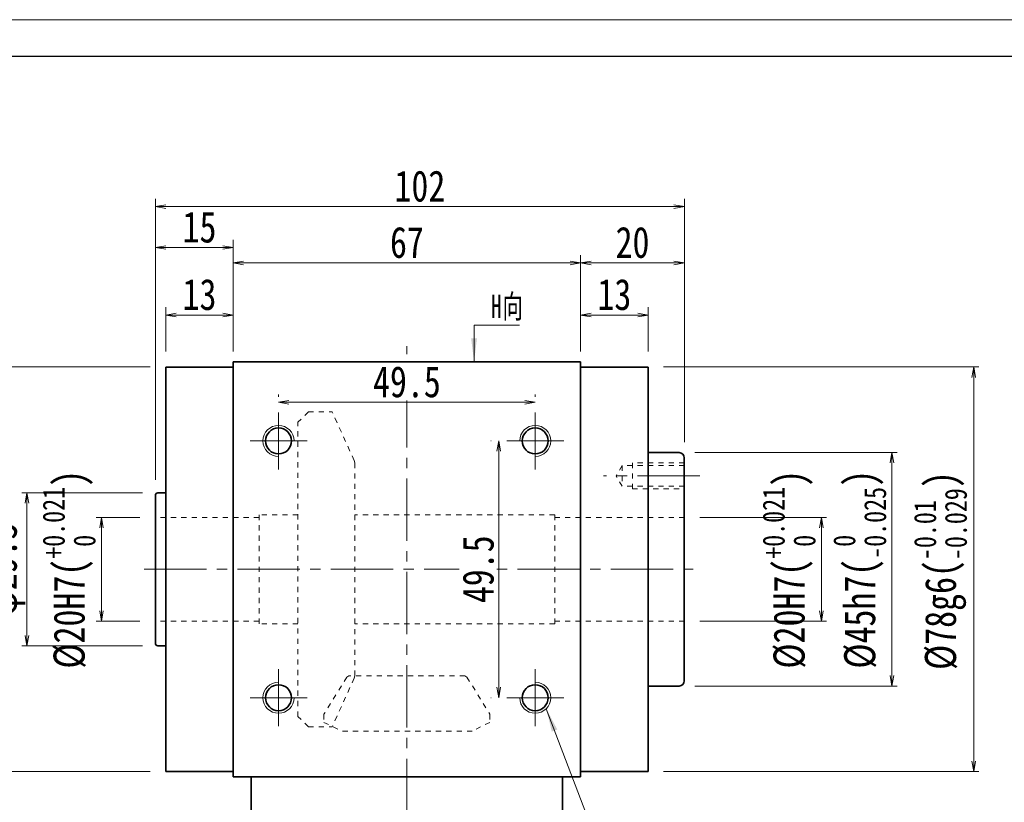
# Model space of a CAD drawing. Header units: millimetres. Extents: x -28 to 574, y -24 to 399.
# Tile 4 of 8: x 68 to 258, y 249 to 399. Entities that reach past the tile are written whole.
import ezdxf

# ---------------------------------------------------------------- set-up
doc = ezdxf.new("R2010")
doc.units = ezdxf.units.MM
doc.linetypes.add('点画线', pattern=[18, 12, -2, 2, -2])
doc.linetypes.add('虚线', pattern=[2, 1, -1])
for name, color, linetype, lineweight in [('中心线层', 1, '点画线', 18), ('图框_外框线', 7, 'Continuous', 18), ('尺寸线层', 3, 'Continuous', 18), ('粗实线层', 7, 'Continuous', 35), ('虚线层_1', 6, '虚线', 18)]:
    doc.layers.add(name, color=color, linetype=linetype, lineweight=lineweight)
doc.styles.add('宋体', font='SimSun.ttf', dxfattribs={"width": 0.8})
doc.styles.add('标准', font='txt', dxfattribs={"width": 0.667})
doc.dimstyles.new('A水平标注$0', dxfattribs={"dimtxt": 3.5, "dimasz": 2, "dimexe": 1.5, "dimexo": 3, "dimgap": 1.1, "dimtad": 1, "dimtoh": 1, "dimdec": 4, "dimdsep": 46, "dimtxsty": '宋体', "dimblk": 'OPEN', "dimcen": 3, "dimclrd": 3, "dimclre": 3, "dimclrt": 6, "dimadec": 0, "dimazin": 0, "dimtm": 1e-09, "dimtfac": 1, "dimtdec": 4, "dimtix": 1, "dimtmove": 0, "dimatfit": 3, "dimldrblk": 'OPEN', "dimfxl": 0, "dimlwd": 13, "dimlwe": 13, "dimarcsym": 0})
doc.dimstyles.new('D直径标注φ25', dxfattribs={"dimtxt": 3.5, "dimasz": 2, "dimexe": 1, "dimexo": 3, "dimtad": 1, "dimtoh": 1, "dimdec": 1, "dimdsep": 46, "dimtxsty": '宋体', "dimblk": 'OPEN', "dimcen": 3, "dimclrd": 3, "dimclre": 3, "dimclrt": 130, "dimadec": 0, "dimazin": 0, "dimtm": 1e-09, "dimtfac": 1, "dimtdec": 1, "dimtmove": 0, "dimatfit": 0, "dimldrblk": 'OPEN', "dimfxl": 0, "dimlwd": 13, "dimlwe": 13, "dimarcsym": 0})

# ---------------------------------------------------------------- blocks, each defined once
blk = doc.blocks.new('_Open')
at = {"color": 0, "linetype": 'ByBlock', "lineweight": -2}
for p, q in [((-1, 0.167), (0, 0)), ((-1, -0.167), (0, 0)), ((0, 0), (-1, 0))]:
    blk.add_line(p, q, dxfattribs=at)
blk = doc.blocks.new('*D10')
at = {"layer": 'Defpoints', "color": 0, "transparency": 16777216}
for p in [(94.2, 303.49), (83.79, 283.49), (94.2, 283.49)]:
    blk.add_point(p, dxfattribs=at)
at = {"layer": '尺寸线层', "color": 3, "lineweight": 13, "transparency": 16777216}
for p, q in [((91.2, 303.49), (82.79, 303.49)), ((83.79, 301.49), (83.79, 285.49)), ((91.2, 283.49), (82.79, 283.49))]:
    blk.add_line(p, q, dxfattribs=at)
at = {"layer": '尺寸线层', "color": 3, "lineweight": 13, "transparency": 16777216, "xscale": 2, "yscale": 2, "zscale": 2}
for p, rotation in [((83.79, 303.49), 90), ((83.79, 283.49), 270)]:
    blk.add_blockref('_Open', p, dxfattribs=dict(at, rotation=rotation))
at = {"layer": '尺寸线层', "color": 130, "transparency": 16777216, "insert": (77.55, 293.49), "char_height": 6, "attachment_point": 5, "rotation": 90, "style": '宋体'}
blk.add_mtext('{\\A1;\\A1;%%C20H7({\\H0.707107x;\\S+0.021^  0;})}', dxfattribs=at)
blk = doc.blocks.new('*D11')
at = {"layer": 'Defpoints', "color": 0, "transparency": 16777216}
for p in [(94.7, 308.24), (69.43, 278.74), (94.7, 278.74)]:
    blk.add_point(p, dxfattribs=at)
at = {"layer": '尺寸线层', "color": 3, "lineweight": 13, "transparency": 16777216}
for p, q in [((91.7, 308.24), (68.43, 308.24)), ((69.43, 306.24), (69.43, 280.74)), ((91.7, 278.74), (68.43, 278.74))]:
    blk.add_line(p, q, dxfattribs=at)
at = {"layer": '尺寸线层', "color": 3, "lineweight": 13, "transparency": 16777216, "xscale": 2, "yscale": 2, "zscale": 2}
for p, rotation in [((69.43, 308.24), 90), ((69.43, 278.74), 270)]:
    blk.add_blockref('_Open', p, dxfattribs=dict(at, rotation=rotation))
at = {"layer": '尺寸线层', "color": 130, "transparency": 16777216, "insert": (65.29, 293.49), "char_height": 6, "attachment_point": 5, "rotation": 90, "style": '宋体'}
blk.add_mtext('φ29.5', dxfattribs=at)
blk = doc.blocks.new('*D12')
at = {"layer": 'Defpoints', "color": 0, "transparency": 16777216}
for p in [(96.2, 332.49), (57.52, 254.49), (96.2, 254.49)]:
    blk.add_point(p, dxfattribs=at)
at = {"layer": '尺寸线层', "color": 3, "lineweight": 13, "transparency": 16777216}
for p, q in [((93.2, 332.49), (56.52, 332.49)), ((57.52, 330.49), (57.52, 256.49)), ((93.2, 254.49), (56.52, 254.49))]:
    blk.add_line(p, q, dxfattribs=at)
at = {"layer": '尺寸线层', "color": 3, "lineweight": 13, "transparency": 16777216, "xscale": 2, "yscale": 2, "zscale": 2}
for p, rotation in [((57.52, 332.49), 90), ((57.52, 254.49), 270)]:
    blk.add_blockref('_Open', p, dxfattribs=dict(at, rotation=rotation))
at = {"layer": '尺寸线层', "color": 130, "transparency": 16777216, "insert": (51.09, 293.49), "char_height": 6, "attachment_point": 5, "rotation": 90, "style": '宋体'}
blk.add_mtext('{\\A1;\\A1;%%C78g6({\\H0.707107x;\\S-0.01^ -0.029;})}', dxfattribs=at)
blk = doc.blocks.new('*D13')
at = {"layer": 'Defpoints', "color": 0, "transparency": 16777216}
for p in [(196.2, 303.49), (196.2, 283.49), (222.62, 283.49)]:
    blk.add_point(p, dxfattribs=at)
at = {"layer": '尺寸线层', "color": 3, "lineweight": 13, "transparency": 16777216}
for p, q in [((199.2, 303.49), (223.62, 303.49)), ((222.62, 301.49), (222.62, 285.49)), ((199.2, 283.49), (223.62, 283.49))]:
    blk.add_line(p, q, dxfattribs=at)
at = {"layer": '尺寸线层', "color": 3, "lineweight": 13, "transparency": 16777216, "xscale": 2, "yscale": 2, "zscale": 2}
for p, rotation in [((222.62, 303.49), 90), ((222.62, 283.49), 270)]:
    blk.add_blockref('_Open', p, dxfattribs=dict(at, rotation=rotation))
at = {"layer": '尺寸线层', "color": 130, "transparency": 16777216, "insert": (216.38, 293.49), "char_height": 6, "attachment_point": 5, "rotation": 90, "style": '宋体'}
blk.add_mtext('{\\A1;\\A1;%%C20H7({\\H0.707107x;\\S+0.021^  0;})}', dxfattribs=at)
blk = doc.blocks.new('*D14')
at = {"layer": 'Defpoints', "color": 0, "transparency": 16777216}
for p in [(195.2, 315.99), (195.2, 270.99), (236.24, 270.99)]:
    blk.add_point(p, dxfattribs=at)
at = {"layer": '尺寸线层', "color": 3, "lineweight": 13, "transparency": 16777216}
for p, q in [((198.2, 315.99), (237.24, 315.99)), ((236.24, 313.99), (236.24, 272.99)), ((198.2, 270.99), (237.24, 270.99))]:
    blk.add_line(p, q, dxfattribs=at)
at = {"layer": '尺寸线层', "color": 3, "lineweight": 13, "transparency": 16777216, "xscale": 2, "yscale": 2, "zscale": 2}
for p, rotation in [((236.24, 315.99), 90), ((236.24, 270.99), 270)]:
    blk.add_blockref('_Open', p, dxfattribs=dict(at, rotation=rotation))
at = {"layer": '尺寸线层', "color": 130, "transparency": 16777216, "insert": (230.01, 293.49), "char_height": 6, "attachment_point": 5, "rotation": 90, "style": '宋体'}
blk.add_mtext('{\\A1;\\A1;%%C45h7({\\H0.707107x;\\S 0^ -0.025;})}', dxfattribs=at)
blk = doc.blocks.new('*D15')
at = {"layer": 'Defpoints', "color": 0, "transparency": 16777216}
for p in [(189.2, 332.49), (189.2, 254.49), (252, 254.49)]:
    blk.add_point(p, dxfattribs=at)
at = {"layer": '尺寸线层', "color": 3, "lineweight": 13, "transparency": 16777216}
for p, q in [((192.2, 332.49), (253, 332.49)), ((252, 330.49), (252, 256.49)), ((192.2, 254.49), (253, 254.49))]:
    blk.add_line(p, q, dxfattribs=at)
at = {"layer": '尺寸线层', "color": 3, "lineweight": 13, "transparency": 16777216, "xscale": 2, "yscale": 2, "zscale": 2}
for p, rotation in [((252, 332.49), 90), ((252, 254.49), 270)]:
    blk.add_blockref('_Open', p, dxfattribs=dict(at, rotation=rotation))
at = {"layer": '尺寸线层', "color": 130, "transparency": 16777216, "insert": (245.58, 293.24), "char_height": 6, "attachment_point": 5, "rotation": 90, "style": '宋体'}
blk.add_mtext('{\\A1;\\A1;%%C78g6({\\H0.707107x;\\S-0.01^ -0.029;})}', dxfattribs=at)
blk = doc.blocks.new('*D16')
at = {"layer": 'Defpoints', "color": 0, "transparency": 16777216}
for p in [(176.2, 352.54), (109.2, 333.49), (176.2, 333.49)]:
    blk.add_point(p, dxfattribs=at)
at = {"layer": '尺寸线层', "color": 3, "lineweight": 13, "transparency": 16777216}
for p, q in [((109.2, 336.49), (109.2, 354.04)), ((176.2, 336.49), (176.2, 354.04)), ((111.2, 352.54), (174.2, 352.54))]:
    blk.add_line(p, q, dxfattribs=at)
at = {"layer": '尺寸线层', "color": 3, "lineweight": 13, "transparency": 16777216, "xscale": 2, "yscale": 2, "zscale": 2}
for p, rotation in [((109.2, 352.54), 179.9999999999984), ((176.2, 352.54), 359.9999999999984)]:
    blk.add_blockref('_Open', p, dxfattribs=dict(at, rotation=rotation))
at = {"layer": '尺寸线层', "color": 6, "transparency": 16777216, "insert": (142.7, 356.48), "char_height": 6, "attachment_point": 5, "style": '宋体', "bg_fill": 3, "box_fill_scale": 1.1, "bg_fill_color": 257, "bg_fill_transparency": 0}
blk.add_mtext('67', dxfattribs=at)
blk = doc.blocks.new('*D17')
at = {"layer": 'Defpoints', "color": 0, "transparency": 16777216}
for p in [(196.2, 352.54), (176.2, 333.49), (196.2, 314.99)]:
    blk.add_point(p, dxfattribs=at)
at = {"layer": '尺寸线层', "color": 3, "lineweight": 13, "transparency": 16777216}
for p, q in [((176.2, 336.49), (176.2, 354.04)), ((196.2, 317.99), (196.2, 354.04)), ((178.2, 352.54), (194.2, 352.54))]:
    blk.add_line(p, q, dxfattribs=at)
at = {"layer": '尺寸线层', "color": 3, "lineweight": 13, "transparency": 16777216, "xscale": 2, "yscale": 2, "zscale": 2}
for p, rotation in [((176.2, 352.54), 179.9999999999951), ((196.2, 352.54), 359.9999999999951)]:
    blk.add_blockref('_Open', p, dxfattribs=dict(at, rotation=rotation))
at = {"layer": '尺寸线层', "color": 6, "transparency": 16777216, "insert": (186.2, 356.48), "char_height": 6, "attachment_point": 5, "style": '宋体', "bg_fill": 3, "box_fill_scale": 1.1, "bg_fill_color": 257, "bg_fill_transparency": 0}
blk.add_mtext('20', dxfattribs=at)
blk = doc.blocks.new('*D18')
at = {"layer": 'Defpoints', "color": 0, "transparency": 16777216}
for p in [(189.2, 342.5), (176.2, 332.49), (189.2, 332.49)]:
    blk.add_point(p, dxfattribs=at)
at = {"layer": '尺寸线层', "color": 3, "lineweight": 13, "transparency": 16777216}
for p, q in [((176.2, 335.49), (176.2, 344)), ((189.2, 335.49), (189.2, 344)), ((178.2, 342.5), (187.2, 342.5))]:
    blk.add_line(p, q, dxfattribs=at)
at = {"layer": '尺寸线层', "color": 3, "lineweight": 13, "transparency": 16777216, "xscale": 2, "yscale": 2, "zscale": 2, "rotation": 180}
blk.add_blockref('_Open', (176.2, 342.5), dxfattribs=at)
at = {"layer": '尺寸线层', "color": 3, "lineweight": 13, "transparency": 16777216, "xscale": 2, "yscale": 2, "zscale": 2}
blk.add_blockref('_Open', (189.2, 342.5), dxfattribs=at)
at = {"layer": '尺寸线层', "color": 6, "transparency": 16777216, "insert": (182.7, 346.43), "char_height": 6, "attachment_point": 5, "style": '宋体', "bg_fill": 3, "box_fill_scale": 1.1, "bg_fill_color": 257, "bg_fill_transparency": 0}
blk.add_mtext('13', dxfattribs=at)
blk = doc.blocks.new('*D19')
at = {"layer": 'Defpoints', "color": 0, "transparency": 16777216}
for p in [(94.2, 355.52), (109.2, 333.49), (94.2, 307.74)]:
    blk.add_point(p, dxfattribs=at)
at = {"layer": '尺寸线层', "color": 3, "lineweight": 13, "transparency": 16777216}
for p, q in [((94.2, 310.74), (94.2, 357.02)), ((109.2, 336.49), (109.2, 357.02)), ((107.2, 355.52), (96.2, 355.52))]:
    blk.add_line(p, q, dxfattribs=at)
at = {"layer": '尺寸线层', "color": 3, "lineweight": 13, "transparency": 16777216, "xscale": 2, "yscale": 2, "zscale": 2, "rotation": 180}
blk.add_blockref('_Open', (94.2, 355.52), dxfattribs=at)
at = {"layer": '尺寸线层', "color": 3, "lineweight": 13, "transparency": 16777216, "xscale": 2, "yscale": 2, "zscale": 2}
blk.add_blockref('_Open', (109.2, 355.52), dxfattribs=at)
at = {"layer": '尺寸线层', "color": 6, "transparency": 16777216, "insert": (102.7, 359.44), "char_height": 6, "attachment_point": 5, "style": '宋体', "bg_fill": 3, "box_fill_scale": 1.1, "bg_fill_color": 257, "bg_fill_transparency": 0}
blk.add_mtext('15', dxfattribs=at)
blk = doc.blocks.new('*D20')
at = {"layer": 'Defpoints', "color": 0, "transparency": 16777216}
for p in [(96.2, 342.5), (96.2, 332.49), (109.2, 332.49)]:
    blk.add_point(p, dxfattribs=at)
at = {"layer": '尺寸线层', "color": 3, "lineweight": 13, "transparency": 16777216}
for p, q in [((96.2, 335.49), (96.2, 344)), ((109.2, 335.49), (109.2, 344)), ((107.2, 342.5), (98.2, 342.5))]:
    blk.add_line(p, q, dxfattribs=at)
at = {"layer": '尺寸线层', "color": 3, "lineweight": 13, "transparency": 16777216, "xscale": 2, "yscale": 2, "zscale": 2, "rotation": 180}
blk.add_blockref('_Open', (96.2, 342.5), dxfattribs=at)
at = {"layer": '尺寸线层', "color": 3, "lineweight": 13, "transparency": 16777216, "xscale": 2, "yscale": 2, "zscale": 2}
blk.add_blockref('_Open', (109.2, 342.5), dxfattribs=at)
at = {"layer": '尺寸线层', "color": 6, "transparency": 16777216, "insert": (102.7, 346.43), "char_height": 6, "attachment_point": 5, "style": '宋体', "bg_fill": 3, "box_fill_scale": 1.1, "bg_fill_color": 257, "bg_fill_transparency": 0}
blk.add_mtext('13', dxfattribs=at)
blk = doc.blocks.new('*D21')
at = {"layer": 'Defpoints', "color": 0, "transparency": 16777216}
for p in [(94.2, 363.4), (196.2, 314.99), (94.2, 307.74)]:
    blk.add_point(p, dxfattribs=at)
at = {"layer": '尺寸线层', "color": 3, "lineweight": 13, "transparency": 16777216}
for p, q in [((94.2, 310.74), (94.2, 364.9)), ((196.2, 317.99), (196.2, 364.9)), ((194.2, 363.4), (96.2, 363.4))]:
    blk.add_line(p, q, dxfattribs=at)
at = {"layer": '尺寸线层', "color": 3, "lineweight": 13, "transparency": 16777216, "xscale": 2, "yscale": 2, "zscale": 2, "rotation": 180}
blk.add_blockref('_Open', (94.2, 363.4), dxfattribs=at)
at = {"layer": '尺寸线层', "color": 3, "lineweight": 13, "transparency": 16777216, "xscale": 2, "yscale": 2, "zscale": 2}
blk.add_blockref('_Open', (196.2, 363.4), dxfattribs=at)
at = {"layer": '尺寸线层', "color": 6, "transparency": 16777216, "insert": (145.2, 367.33), "char_height": 6, "attachment_point": 5, "style": '宋体', "bg_fill": 3, "box_fill_scale": 1.1, "bg_fill_color": 257, "bg_fill_transparency": 0}
blk.add_mtext('102', dxfattribs=at)
blk = doc.blocks.new('*X5')
at = {"layer": '尺寸线层', "linetype": 'Continuous'}
blk.add_hatch(color=0, dxfattribs=at).paths.add_polyline_path([(-1.02, -7.05), (-1.58, -2.55), (-0.46, -2.55)], flags=0)
at = {"layer": '尺寸线层', "color": 0, "linetype": 'Continuous'}
blk.add_line((-1.02, -7.05), (-1.02, 0), dxfattribs=at)
at = {"layer": '尺寸线层', "color": 0}
for p, q in [((-1.02, 0), (0, 0)), ((0, 0), (0, 0)), ((0, 0), (7.75, 0))]:
    blk.add_line(p, q, dxfattribs=at)
at = {"layer": '尺寸线层', "color": 0, "insert": (2.25, 0.9), "char_height": 4.5, "width": 10.9936, "attachment_point": 7, "line_spacing_factor": 1.15057, "style": '标准'}
blk.add_mtext('\\T1.1;H向', dxfattribs=at)
blk = doc.blocks.new('*D22')
at = {"layer": 'Defpoints', "color": 0, "transparency": 16777216}
for p in [(167.45, 325.68), (117.95, 323.74), (167.45, 323.74)]:
    blk.add_point(p, dxfattribs=at)
at = {"layer": '尺寸线层', "color": 3, "lineweight": 13, "transparency": 16777216}
for p, q in [((117.95, 326.74), (117.95, 327.18)), ((167.45, 326.74), (167.45, 327.18)), ((119.95, 325.68), (165.45, 325.68))]:
    blk.add_line(p, q, dxfattribs=at)
at = {"layer": '尺寸线层', "color": 3, "lineweight": 13, "transparency": 16777216, "xscale": 2, "yscale": 2, "zscale": 2, "rotation": 180}
blk.add_blockref('_Open', (117.95, 325.68), dxfattribs=at)
at = {"layer": '尺寸线层', "color": 3, "lineweight": 13, "transparency": 16777216, "xscale": 2, "yscale": 2, "zscale": 2}
blk.add_blockref('_Open', (167.45, 325.68), dxfattribs=at)
at = {"layer": '尺寸线层', "color": 6, "transparency": 16777216, "insert": (142.7, 329.61), "char_height": 6, "attachment_point": 5, "style": '宋体', "bg_fill": 3, "box_fill_scale": 1.1, "bg_fill_color": 257, "bg_fill_transparency": 0}
blk.add_mtext('49.5', dxfattribs=at)
blk = doc.blocks.new('*D23')
at = {"layer": 'Defpoints', "color": 0, "transparency": 16777216}
for p in [(161.95, 318.24), (160.4, 268.74), (161.95, 268.74)]:
    blk.add_point(p, dxfattribs=at)
at = {"layer": '尺寸线层', "color": 3, "lineweight": 13, "transparency": 16777216}
for p, q in [((158.95, 318.24), (158.9, 318.24)), ((160.4, 316.24), (160.4, 270.74)), ((158.95, 268.74), (158.9, 268.74))]:
    blk.add_line(p, q, dxfattribs=at)
at = {"layer": '尺寸线层', "color": 3, "lineweight": 13, "transparency": 16777216, "xscale": 2, "yscale": 2, "zscale": 2}
for p, rotation in [((160.4, 318.24), 90), ((160.4, 268.74), 270)]:
    blk.add_blockref('_Open', p, dxfattribs=dict(at, rotation=rotation))
at = {"layer": '尺寸线层', "color": 6, "transparency": 16777216, "insert": (156.47, 293.49), "char_height": 6, "attachment_point": 5, "rotation": 90, "style": '宋体', "bg_fill": 3, "box_fill_scale": 1.1, "bg_fill_color": 257, "bg_fill_transparency": 0}
blk.add_mtext('49.5', dxfattribs=at)

msp = doc.modelspace()

# ---------------------------------------------------------------- hatches: boundary and pattern name
at = {"layer": '尺寸线层', "linetype": 'Continuous'}
msp.add_hatch(color=0, dxfattribs=at).paths.add_polyline_path([(169.56642, 266.61405), (171.69393, 262.60904), (170.64262, 262.20858)], flags=0)

# ---------------------------------------------------------------- linework, layer by layer
at = {"layer": '中心线层'}
for p, q in [((142.6951, 244.98537), (142.6951, 336.48537)), ((199.1951, 311.48537), (180.61033, 311.48537)), ((92.04994, 293.48537), (197.89745, 293.48537)), ((117.9451, 274.23537), (117.9451, 263.23537)), ((167.4451, 274.23537), (167.4451, 263.23537)), ((112.4451, 268.73537), (123.4451, 268.73537)), ((172.9451, 268.73537), (161.9451, 268.73537))]:
    msp.add_line(p, q, dxfattribs=at)
at = {"layer": '尺寸线层', "color": 0, "linetype": 'Continuous'}
msp.add_line((169.56642, 266.61405), (183.5555, 229.88952), dxfattribs=at)
at = {"layer": '粗实线层'}
for p, q in [((109.1951, 332.48537), (96.1951, 332.48537)), ((96.1951, 332.48537), (96.1951, 254.48537)), ((109.1951, 333.48537), (109.1951, 253.48537)), ((109.1951, 333.48537), (176.1951, 333.48537)), ((176.1951, 333.48537), (176.1951, 253.48537)), ((176.1951, 332.48537), (189.1951, 332.48537)), ((189.1951, 332.48537), (189.1951, 254.48537)), ((189.1951, 315.98537), (195.1951, 315.98537)), ((196.1951, 271.98537), (196.1951, 314.98537)), ((94.1951, 279.23537), (94.1951, 307.73537)), ((96.1951, 308.23537), (94.6951, 308.23537)), ((96.1951, 278.73537), (94.6951, 278.73537)), ((189.1951, 270.98537), (195.1951, 270.98537)), ((109.1951, 254.48537), (96.1951, 254.48537)), ((176.1951, 254.48537), (189.1951, 254.48537)), ((109.1951, 253.48537), (176.1951, 253.48537)), ((112.6951, 244.98537), (112.6951, 253.48537)), ((172.6951, 244.98537), (172.6951, 253.48537))]:
    msp.add_line(p, q, dxfattribs=at)
for centre in [(117.9451, 268.73537), (167.4451, 268.73537)]:
    msp.add_circle(centre, 2.5, dxfattribs=at)
for centre, radius, start, end in [((195.1951, 314.98537), 1, 0, 90), ((94.6951, 307.73537), 0.5, 89.9999999, 180), ((94.6951, 279.23537), 0.5, 180, 270.0000001), ((195.1951, 271.98537), 1, 270, 0)]:
    msp.add_arc(centre, radius, start, end, dxfattribs=at)
at = {"layer": '粗实线层', "lineweight": 18}
for centre, start, end in [((117.9451, 268.73537), 90, 0), ((167.4451, 268.73537), 180, 90)]:
    msp.add_arc(centre, 3, start, end, dxfattribs=at)
at = {"layer": '虚线层_1', "linetype": '虚线', "lineweight": 18}
for p, q in [((123.6951, 323.86037), (121.6951, 321.86037)), ((123.6951, 323.86037), (128.2751, 323.86037)), ((132.54169, 314.4691), (128.2751, 323.86037)), ((121.6951, 265.11037), (121.6951, 321.86037)), ((132.6451, 313.99149), (132.54169, 314.4691)), ((132.6451, 272.97925), (132.6451, 313.99149)), ((184.1951, 313.48537), (183.04039, 311.48537)), ((196.1951, 313.48537), (184.1951, 313.48537)), ((184.1951, 313.48537), (184.1951, 309.48537)), ((185.1951, 313.48537), (189.1951, 313.48537)), ((196.1951, 313.98537), (186.1951, 313.98537)), ((186.1951, 313.98537), (186.1951, 308.98537)), ((184.1951, 309.48537), (183.04039, 311.48537)), ((196.1951, 309.48537), (184.1951, 309.48537)), ((186.1951, 308.98537), (196.1951, 308.98537)), ((114.1951, 282.98537), (114.1951, 303.98537)), ((121.6951, 303.98537), (114.1951, 303.98537)), ((171.1951, 303.98537), (132.6451, 303.98537)), ((171.1951, 282.98537), (171.1951, 303.98537)), ((114.1951, 303.48537), (94.1951, 303.48537)), ((196.1951, 303.48537), (171.1951, 303.48537)), ((114.1951, 283.48537), (94.1951, 283.48537)), ((121.6951, 282.98537), (114.1951, 282.98537)), ((171.1951, 282.98537), (132.6451, 282.98537)), ((196.1951, 283.48537), (171.1951, 283.48537)), ((131.1213, 272.72271), (126.6851, 265.54465)), ((132.54169, 272.50164), (128.2751, 263.11037)), ((131.50273, 272.93537), (131.1213, 272.72271)), ((153.88746, 272.93537), (131.50273, 272.93537)), ((132.54169, 272.50164), (132.6451, 272.97925)), ((154.26889, 272.72271), (153.88746, 272.93537)), ((154.26889, 272.72271), (158.7051, 265.54465)), ((123.6951, 263.11037), (121.6951, 265.11037)), ((126.6851, 265.54465), (126.6851, 263.9883)), ((126.6851, 263.9883), (130.09498, 262.28537)), ((158.7051, 263.9883), (155.29521, 262.28537)), ((158.7051, 265.54465), (158.7051, 263.9883)), ((123.6951, 263.11037), (128.2751, 263.11037)), ((155.29521, 262.28537), (130.09498, 262.28537))]:
    msp.add_line(p, q, dxfattribs=at)

# ---------------------------------------------------------------- dimensions: what is measured, and where the dimension line sits
at = {"layer": '尺寸线层'}
for base, p1, p2, text, override, picture, middle in [((57.51739, 254.48537), (96.1951, 332.48537), (96.1951, 254.48537), '{\\A1;\\A1;%%C78g6({\\H0.707107x;\\S-0.01^ -0.029;})}', {"dimtxt": 6, "dimgap": 1, "dimpost": 'φ<>', "dimtp": -0.01, "dimtm": 0.029, "dimtdec": 3, "dimtfill": 0}, '*D12', (57.51739, 293.48537)), ((252.00006, 254.48537), (189.1951, 332.48537), (189.1951, 254.48537), '{\\A1;\\A1;%%C78g6({\\H0.707107x;\\S-0.01^ -0.029;})}', {"dimtxt": 6, "dimgap": 1, "dimpost": 'φ<>', "dimtp": -0.01, "dimtm": 0.029, "dimtdec": 3, "dimtfill": 0}, '*D15', (252.00006, 293.24131)), ((83.78917, 283.48537), (94.1951, 303.48537), (94.1951, 283.48537), '{\\A1;\\A1;%%C20H7({\\H0.707107x;\\S+0.021^  0;})}', {"dimtxt": 6, "dimgap": 1, "dimpost": 'φ<>', "dimtp": 0.021, "dimtm": 0, "dimtdec": 3, "dimtfill": 0, "dimtzin": 8}, '*D10', (83.78917, 293.48537)), ((222.61868, 283.48537), (196.1951, 303.48537), (196.1951, 283.48537), '{\\A1;\\A1;%%C20H7({\\H0.707107x;\\S+0.021^  0;})}', {"dimtxt": 6, "dimgap": 1, "dimpost": 'φ<>', "dimtp": 0.021, "dimtm": 0, "dimtdec": 3, "dimtfill": 0}, '*D13', (222.61868, 293.48537)), ((236.24396, 270.98537), (195.1951, 315.98537), (195.1951, 270.98537), '{\\A1;\\A1;%%C45h7({\\H0.707107x;\\S 0^ -0.025;})}', {"dimtxt": 6, "dimgap": 1, "dimpost": 'φ<>', "dimtm": 0.025, "dimtdec": 3, "dimtfill": 0}, '*D14', (236.24396, 293.48537))]:
    dim = msp.add_linear_dim(base=base, p1=p1, p2=p2, angle=270, text=text, dimstyle='D直径标注φ25', override=override, dxfattribs=at)
    dim.commit()
    dim.dimension.update_dxf_attribs({"geometry": picture, "text_midpoint": middle, "dimtype": 160})
dim = msp.add_linear_dim(base=(69.42526, 278.73537), p1=(94.6951, 308.23537), p2=(94.6951, 278.73537), angle=270, dimstyle='D直径标注φ25', override={"dimtxt": 6, "dimgap": 1, "dimpost": 'φ<>', "dimtfill": 0}, dxfattribs=at)
dim.commit()
dim.dimension.update_dxf_attribs({"geometry": '*D11', "text_midpoint": (65.29119, 293.48537)})

# ---------------------------------------------------------------- next in the draw order: dimensions: what is measured, and where the dimension line sits
dim = msp.add_linear_dim(base=(176.1951, 352.5445), p1=(109.1951, 333.48537), p2=(176.1951, 333.48537), dimstyle='A水平标注$0', override={"dimtxt": 6, "dimgap": 1, "dimblk": 'Open', "dimtfill": 1, "dimtfillclr": 256}, dxfattribs=at)
dim.commit()
dim.dimension.update_dxf_attribs({"geometry": '*D16', "text_midpoint": (142.6951, 356.47746)})

# ---------------------------------------------------------------- next in the draw order: dimensions: what is measured, and where the dimension line sits
dim = msp.add_linear_dim(base=(94.1951, 355.52017), p1=(109.1951, 333.48537), p2=(94.1951, 307.73537), dimstyle='A水平标注$0', override={"dimtxt": 6, "dimgap": 1, "dimblk": 'Open', "dimtfill": 1, "dimtfillclr": 256}, dxfattribs=at)
dim.commit()
dim.dimension.update_dxf_attribs({"geometry": '*D19', "text_midpoint": (102.6951, 355.52017), "dimtype": 160})
dim = msp.add_linear_dim(base=(196.1951, 352.5445), p1=(176.1951, 333.48537), p2=(196.1951, 314.98537), dimstyle='A水平标注$0', override={"dimtxt": 6, "dimgap": 1, "dimblk": 'Open', "dimtfill": 1, "dimtfillclr": 256}, dxfattribs=at)
dim.commit()
dim.dimension.update_dxf_attribs({"geometry": '*D17', "text_midpoint": (186.1951, 356.47746)})

# ---------------------------------------------------------------- next in the draw order: dimensions: what is measured, and where the dimension line sits
dim = msp.add_linear_dim(base=(96.1951, 342.50181), p1=(109.1951, 332.48537), p2=(96.1951, 332.48537), dimstyle='A水平标注$0', override={"dimtxt": 6, "dimgap": 1, "dimblk": 'Open', "dimtfill": 1, "dimtfillclr": 256}, dxfattribs=at)
dim.commit()
dim.dimension.update_dxf_attribs({"geometry": '*D20', "text_midpoint": (102.6951, 346.43477)})
dim = msp.add_linear_dim(base=(189.1951, 342.50181), p1=(176.1951, 332.48537), p2=(189.1951, 332.48537), angle=0, dimstyle='A水平标注$0', override={"dimtxt": 6, "dimgap": 1, "dimblk": 'Open', "dimtfill": 1, "dimtfillclr": 256}, dxfattribs=at)
dim.commit()
dim.dimension.update_dxf_attribs({"geometry": '*D18', "text_midpoint": (182.6951, 346.43477)})

# ---------------------------------------------------------------- next in the draw order: dimensions: what is measured, and where the dimension line sits
dim = msp.add_linear_dim(base=(94.1951, 363.39717), p1=(196.1951, 314.98537), p2=(94.1951, 307.73537), dimstyle='A水平标注$0', override={"dimtxt": 6, "dimgap": 1, "dimblk": 'Open', "dimtfill": 1, "dimtfillclr": 256}, dxfattribs=at)
dim.commit()
dim.dimension.update_dxf_attribs({"geometry": '*D21', "text_midpoint": (145.1951, 367.33013)})

# ---------------------------------------------------------------- next in the draw order: linework, layer by layer
at = {"layer": '中心线层'}
for p, q in [((117.9451, 312.73537), (117.9451, 323.73537)), ((167.4451, 312.73537), (167.4451, 323.73537)), ((112.4451, 318.23537), (123.4451, 318.23537)), ((172.9451, 318.23537), (161.9451, 318.23537))]:
    msp.add_line(p, q, dxfattribs=at)
at = {"layer": '粗实线层'}
for centre in [(117.9451, 318.23537), (167.4451, 318.23537)]:
    msp.add_circle(centre, 2.5, dxfattribs=at)
at = {"layer": '粗实线层', "lineweight": 18}
for centre, start, end in [((117.9451, 318.23537), 0, 270), ((167.4451, 318.23537), 270, 180)]:
    msp.add_arc(centre, 3, start, end, dxfattribs=at)

# ---------------------------------------------------------------- next in the draw order: block references
at = {"layer": '尺寸线层'}
msp.add_blockref('*X5', (156.66548, 340.53681), dxfattribs=at)

# ---------------------------------------------------------------- next in the draw order: dimensions: what is measured, and where the dimension line sits
dim = msp.add_linear_dim(base=(167.4451, 325.67704), p1=(117.9451, 323.73537), p2=(167.4451, 323.73537), dimstyle='A水平标注$0', override={"dimtxt": 6, "dimgap": 1, "dimblk": 'Open', "dimtfill": 1, "dimtfillclr": 256}, dxfattribs=at)
dim.commit()
dim.dimension.update_dxf_attribs({"geometry": '*D22', "text_midpoint": (142.6951, 329.61)})
dim = msp.add_linear_dim(base=(160.40317, 268.73537), p1=(161.9451, 318.23537), p2=(161.9451, 268.73537), angle=270, dimstyle='A水平标注$0', override={"dimtxt": 6, "dimgap": 1, "dimblk": 'Open', "dimtfill": 1, "dimtfillclr": 256}, dxfattribs=at)
dim.commit()
dim.dimension.update_dxf_attribs({"geometry": '*D23', "text_midpoint": (156.47021, 293.48537)})

# ---------------------------------------------------------------- next in the draw order: linework, layer by layer
at = {"layer": '图框_外框线', "color": 3}
msp.add_lwpolyline([(-25.28995, -23.52585), (572.83652, -23.52585), (572.83652, 399.43501), (-25.28995, 399.43501)], close=True, dxfattribs=at)
at = {"layer": '图框_外框线', "color": 3, "lineweight": 25}
msp.add_lwpolyline([(10.31281, -16.4053), (565.71596, -16.4053), (565.71596, 392.31446), (10.31281, 392.31446)], close=True, dxfattribs=at)

doc.saveas('drawing.dxf')
